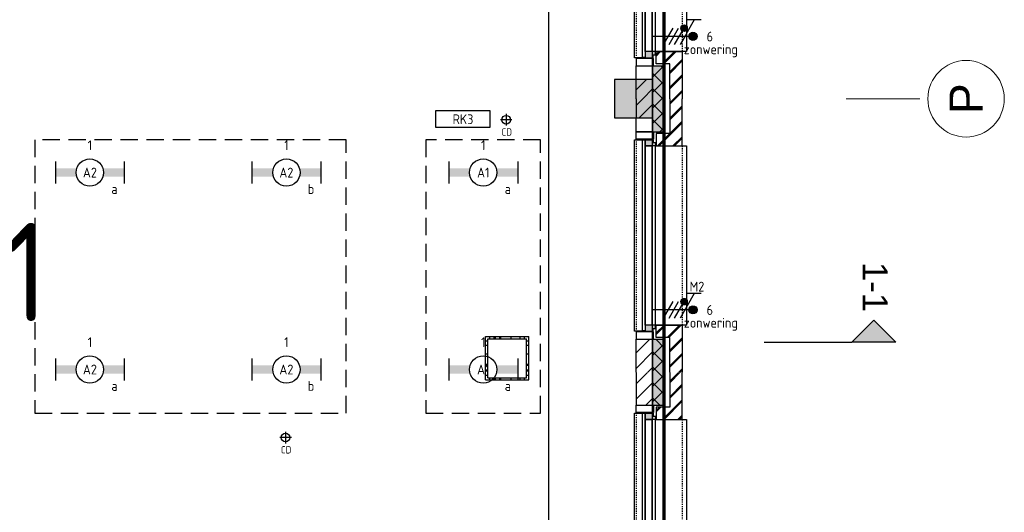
# Model space of a CAD drawing. Header units: millimetres. Extents: x -38031 to 110605, y -30229 to 92226.
# Tile 246 of 256: x 93413 to 102423, y 32120 to 36623. Entities that reach past the tile are written whole.
import ezdxf
from ezdxf.enums import TextEntityAlignment as Align

# ---------------------------------------------------------------- set-up
doc = ezdxf.new("R2010")
doc.units = ezdxf.units.MM
doc.header["$LTSCALE"] = 50
doc.set_wipeout_variables(frame=1)
for name, pattern in [('HIDDEN', [9.525, 6.35, -3.175]), ('HIDDEN2', [4.7625, 3.175, -1.5875]), ('STYLE_01', [0.41664, 0.20828, -0.20836]), ('STYLE_07', [1.875, 0.625, -0.20828, 0.625, -0.20836, 0.06943, -0.13893])]:
    doc.linetypes.add(name, pattern=pattern)
for name, color, linetype in [('AB$1A---_ATTRIB050', 8, 'Continuous'), ('AL$1A---_ALGEMEEN', 8, 'Continuous'), ('AL------_MAATV', 200, 'Continuous'), ('AL------_MAATVOERING', 2, 'Continuous'), ('AL------_SPARING', 2, 'Continuous'), ('AM$1A---_ARCERING', 8, 'Continuous'), ('BOUWKUNDIG', 8, 'Continuous'), ('brandscheiding', 5, 'HIDDEN'), ('EL6223--', 3, 'Continuous'), ('EL6311--', 3, 'Continuous'), ('EL6322--', 3, 'Continuous'), ('LICHT_TEXT018', 1, 'Continuous'), ('Vloerdoos (2e)', 51, 'Continuous'), ('Vloerdoos (OUD)', 51, 'Continuous'), ('Zonwering', 3, 'Continuous')]:
    doc.layers.add(name, color=color, linetype=linetype)
doc.layers.add('stramien', color=1, linetype='Continuous', lineweight=15)
doc.styles.add('Arial', font='ARIAL.TTF')
doc.styles.add('BURO-018', font='iso.shx', dxfattribs={"height": 90})
doc.styles.get("Standard").update_dxf_attribs({"font": 'iso.shx'})
pattern_1 = [(135, (0, 0), (70.7107, 70.7107), []), (45, (299.34, -299.34), (70.7107, -70.7107), [])]
pattern_2 = [(45, (0, 0), (70.7107, -70.7107), []), (45, (7.07, -7.07), (70.7107, -70.7107), [])]
pattern_3 = [(45, (0, 0), (70.7107, -70.7107), [])]

# ---------------------------------------------------------------- blocks, each defined once
blk = doc.blocks.new('1115B6630')
at = {"color": 0}
for p, q in [((-6.3, 2), (-6.3, -2)), ((6.3, 2), (6.3, -2))]:
    blk.add_line(p, q, dxfattribs=at)
at = {"color": 0, "linetype": 'Continuous'}
blk.add_circle((0, 0), 2.5, dxfattribs=at)
at = {"color": 0}
for points in [[(-2.5, 0.75), (-6.3, 0.75), (-2.5, -0.75), (-6.3, -0.75)], [(2.5, 0.75), (6.3, 0.75), (2.5, -0.75), (6.3, -0.75)]]:
    blk.add_solid(points, dxfattribs=at)
at = {"color": 0, "linetype": 'Continuous', "style": 'BURO-018'}
for tag, p in [('E_GKAST', (0, 8)), ('E_GROEP', (0, 5)), ('E_SGROEP', (4.5, 5)), ('E_ARMCODE', (0, 0)), ('E_SLET', (4.5, -3))]:
    blk.add_attdef(tag, text='', height=1.8, dxfattribs=at).set_placement(p, align=Align.MIDDLE)
blk = doc.blocks.new('Centraaldoos')
at = {"color": 1, "linetype": 'Continuous'}
for p, q in [((-2, 0), (2, 0)), ((0, -2), (0, 2))]:
    blk.add_line(p, q, dxfattribs=at)
at = {"color": 0, "linetype": 'Continuous'}
blk.add_circle((0, 0), 1.5, dxfattribs=at)
at = {"color": 0, "linetype": 'Continuous', "style": 'BURO-018'}
blk.add_attdef('AL_POSNR', text='', height=1.8, dxfattribs=at).set_placement((0, 3), align=Align.CENTER)
at = {"color": 0, "linetype": 'Continuous', "style": 'BURO-018', "flags": 1}
blk.add_attdef('AL_OMS', (0, 0), '', height=1.8, dxfattribs=at)
at = {"layer": 'AL------_MAATV', "style": 'BURO-018'}
blk.add_text('CD', height=2.531, rotation=180, dxfattribs=at).set_placement((1.61, 5.48))
blk = doc.blocks.new('E00113')
at = {"color": 0, "linetype": 'Continuous'}
for p, q in [((-5, 4), (-5, 1)), ((5, 4), (-5, 4)), ((5, 1), (5, 4)), ((-5, 1), (5, 1))]:
    blk.add_line(p, q, dxfattribs=at)
at = {"color": 0, "linetype": 'Continuous', "style": 'BURO-018'}
for tag, p in [('E_TEXT1', (0, 6)), ('E_TEXT2', (0, 2.5))]:
    blk.add_attdef(tag, text='', height=1.8, dxfattribs=at).set_placement(p, align=Align.MIDDLE)
at = {"color": 0, "linetype": 'Continuous', "style": 'BURO-018', "flags": 1}
blk.add_attdef('E_MATCODE', text='', height=1.8, dxfattribs=at).set_placement((0, 0), align=Align.MIDDLE)
blk = doc.blocks.new('VLOERDOOS (2e)')
at = {"layer": 'Vloerdoos (OUD)'}
for p, q in [((0, 395), (395, 395)), ((0, 395), (0, 0)), ((20, 375), (20, 20)), ((20, 375), (375, 375)), ((40, 375), (40, 395)), ((80, 375), (80, 395)), ((90, 375), (90, 395)), ((130, 375), (130, 395)), ((140, 375), (140, 395)), ((235, 375), (235, 395)), ((315, 375), (315, 395)), ((355, 375), (355, 395)), ((375, 375), (375, 20)), ((395, 395), (395, 0)), ((0, 355), (20, 355)), ((0, 315), (20, 315)), ((0, 305), (20, 305)), ((375, 355), (395, 355)), ((375, 315), (395, 315)), ((375, 305), (395, 305)), ((0, 265), (20, 265)), ((0, 255), (20, 255)), ((375, 265), (395, 265)), ((375, 255), (395, 255)), ((0, 160), (20, 160)), ((375, 160), (395, 160)), ((0, 80), (20, 80)), ((0, 40), (20, 40)), ((0, 0), (395, 0)), ((20, 20), (375, 20)), ((40, 0), (40, 20)), ((80, 0), (80, 20)), ((90, 0), (90, 20)), ((130, 0), (130, 20)), ((140, 0), (140, 20)), ((235, 0), (235, 20)), ((315, 0), (315, 20)), ((355, 0), (355, 20)), ((375, 80), (395, 80)), ((375, 40), (395, 40))]:
    blk.add_line(p, q, dxfattribs=at)
blk = doc.blocks.new('zijdetail kozijn 2kops')
at = {"color": 0}
blk.add_wipeout([(-63, 420), (-130, 420), (-130, 262), (-63, 262)], dxfattribs=at).dxf.layer = 'AL$1A---_ALGEMEEN'
at = {"layer": 'AM$1A---_ARCERING', "linetype": 'Continuous', "lineweight": 0}
blk.add_hatch(color=256, dxfattribs=at).paths.add_polyline_path([(-54.2, 338), (-54.2, 366), (-56, 366), (-56, 266), (-31, 266), (-31, 243), (0, 243), (0, 338), (-22, 338)])
at = {"layer": 'AL$1A---_ALGEMEEN', "color": 0}
for points in [[(-63, 420), (-130, 420), (-130, 262), (-63, 262)], [(-54.2, 338), (-54.2, 366), (-56, 366), (-56, 266), (-31, 266), (-31, 243), (0, 243), (0, 338), (-22, 338)]]:
    blk.add_lwpolyline(points, close=True, dxfattribs=at)
blk = doc.blocks.new('31x_alu-1e-mk106a-p')
at = {"layer": 'AM$1A---_ARCERING', "linetype": 'Continuous', "lineweight": 0}
blk.add_hatch(color=256, dxfattribs=at).paths.add_polyline_path([(-160, -130), (-160, -431.5), (-270, -431.5), (-270, -130)])
at = {"layer": 'AM$1A---_ARCERING', "linetype": 'Continuous', "lineweight": 5}
h = blk.add_hatch(dxfattribs=at)
h.set_pattern_fill('ISOLATIE', color=256, style=0, pattern_type=2)
h.set_pattern_definition(pattern_1)
h.paths.add_polyline_path([(-160, -130), (-160, -431.5), (-270, -431.5), (-270, -130)])
at = {"layer": 'AL$1A---_ALGEMEEN', "color": 0}
blk.add_line((-160, -130), (-160, -431.5), dxfattribs=at)
blk.add_lwpolyline([(-435, 1693), (-338, 1693), (-338, -56), (-435, -56)], close=True, dxfattribs=at)
at = {"layer": 'AL$1A---_ALGEMEEN', "color": 0, "flags": 128}
blk.add_lwpolyline([(-270, -431.5), (-270, -130), (-160, -130)], dxfattribs=at)
at = {"color": 0}
blk.add_wipeout([(-243, 1637), (40, 1637), (40, 0), (-243, 0)], dxfattribs=at).dxf.layer = 'AL$1A---_ALGEMEEN'
at = {"layer": 'AL$1A---_ALGEMEEN', "color": 0, "linetype": 'STYLE_01'}
blk.add_line((0, 1637), (0, 0), dxfattribs=at)
at = {"layer": 'AL$1A---_ALGEMEEN', "color": 0}
for points in [[(-338, 1637), (-276, 1637), (-276, 0), (-338, 0)], [(-243, 1637), (40, 1637), (40, 0), (-243, 0)]]:
    blk.add_lwpolyline(points, close=True, dxfattribs=at)
at = {"layer": 'AL$1A---_ALGEMEEN', "color": 0, "xscale": -1, "rotation": 90}
blk.add_blockref('zijdetail kozijn 2kops', (0, 1637), dxfattribs=at)
at = {"layer": 'AL$1A---_ALGEMEEN', "color": 0, "rotation": 90}
blk.add_blockref('zijdetail kozijn 2kops', (0, 0), dxfattribs=at)
at = {"layer": 'AL$1A---_ALGEMEEN', "color": 0, "linetype": 'STYLE_01'}
blk.add_line((-420, 1700), (-420, -63), dxfattribs=at)
at = {"layer": 'AL$1A---_ALGEMEEN', "color": 0}
blk.add_line((-366, 1691.2), (-366, -54.2), dxfattribs=at)
at = {"color": 0}
for points in [[(-238, 1637), (0, 1637), (0, 2068.5), (-113, 2068.5), (-113, 1750), (-238, 1750)], [(-238, 0), (0, 0), (0, -431.5), (-113, -431.5), (-113, -113), (-238, -113)]]:
    blk.add_wipeout(points, dxfattribs=at).dxf.layer = 'AL$1A---_ALGEMEEN'
at = {"layer": 'AM$1A---_ARCERING', "linetype": 'Continuous', "lineweight": 0}
blk.add_hatch(color=256, dxfattribs=at).paths.add_polyline_path([(-160, 1767), (-160, 2068.5), (-270, 2068.5), (-270, 1767)])
at = {"layer": 'AM$1A---_ARCERING', "linetype": 'Continuous', "lineweight": 5}
h = blk.add_hatch(dxfattribs=at)
h.set_pattern_fill('ISOLATIE', color=256, style=0, pattern_type=2)
h.set_pattern_definition(pattern_1)
h.paths.add_polyline_path([(-160, 1767), (-160, 2068.5), (-270, 2068.5), (-270, 1767)])
h = blk.add_hatch(dxfattribs=at)
h.set_pattern_fill('BAKSTEEN', color=256, style=0, pattern_type=2)
h.set_pattern_definition(pattern_2)
h.paths.add_polyline_path([(-238, 1637), (0, 1637), (0, 2068.5), (-113, 2068.5), (-113, 1750), (-238, 1750)])
h = blk.add_hatch(dxfattribs=at)
h.set_pattern_fill('BAKSTEEN', color=256, style=0, pattern_type=2)
h.set_pattern_definition(pattern_2)
h.paths.add_polyline_path([(-238, 0), (0, 0), (0, -431.5), (-113, -431.5), (-113, -113), (-238, -113)])
at = {"layer": 'AL$1A---_ALGEMEEN', "color": 0}
blk.add_line((-160, 1767), (-160, 2068.5), dxfattribs=at)
at = {"layer": 'AL$1A---_ALGEMEEN', "color": 0, "flags": 128}
for points in [[(-270, 2068.5), (-270, 1767), (-160, 1767)], [(-238, 1637), (0, 1637), (0, 2068.5)], [(-113, 2068.5), (-113, 1750), (-238, 1750), (-238, 1637)], [(-238, 0), (0, 0), (0, -431.5)], [(-113, -431.5), (-113, -113), (-238, -113), (-238, 0)]]:
    blk.add_lwpolyline(points, dxfattribs=at)
at = {"color": 0}
for points in [[(-420, 2068.5), (-420, 1767), (-270, 1767), (-270, 1951.8), (-270, 2068.5)], [(-420, -431.5), (-420, -130), (-270, -130), (-270, -314.8), (-270, -431.5)]]:
    blk.add_wipeout(points, dxfattribs=at).dxf.layer = 'AL$1A---_ALGEMEEN'
at = {"layer": 'AM$1A---_ARCERING', "linetype": 'Continuous', "lineweight": 5}
h = blk.add_hatch(dxfattribs=at)
h.set_pattern_fill('KALKZANDSTEEN', color=256, style=0, pattern_type=2)
h.set_pattern_definition(pattern_3)
edge = h.paths.add_edge_path()
edge.add_line((-420, 2068.5), (-420, 1767))
edge.add_line((-420, 1767), (-270, 1767))
edge.add_line((-270, 1767), (-270, 1951.8))
edge.add_line((-270, 1951.8), (-270, 2068.5))
h = blk.add_hatch(dxfattribs=at)
h.set_pattern_fill('KALKZANDSTEEN', color=256, style=0, pattern_type=2)
h.set_pattern_definition(pattern_3)
edge = h.paths.add_edge_path()
edge.add_line((-420, -431.5), (-420, -130))
edge.add_line((-420, -130), (-270, -130))
edge.add_line((-270, -130), (-270, -314.8))
edge.add_line((-270, -314.8), (-270, -431.5))
at = {"layer": 'AL$1A---_ALGEMEEN', "color": 0}
for points in [[(-420, 2068.5), (-420, 1767), (-270, 1767), (-270, 1951.8), (-270, 2068.5)], [(-420, -431.5), (-420, -130), (-270, -130), (-270, -314.8), (-270, -431.5)]]:
    blk.add_lwpolyline(points, dxfattribs=at)
blk = doc.blocks.new('Group-114')
at = {"layer": 'AL$1A---_ALGEMEEN', "color": 0}
blk.add_blockref('31x_alu-1e-mk106a-p', (43114, 2756.5), dxfattribs=at)
blk.add_blockref('31x_alu-1e-mk106a-p', (43114, 5256.5), dxfattribs=at)
blk.add_blockref('31x_alu-1e-mk106a-p', (43114, 7756.5), dxfattribs=at)
blk = doc.blocks.new('drsnd pijl')
at = {"layer": 'AM$1A---_ARCERING', "linetype": 'Continuous', "lineweight": 0}
blk.add_hatch(color=256, dxfattribs=at).paths.add_polyline_path([(1005, 442.5), (200, 442.5), (0, 242.5), (-200, 442.5), (200, 442.5)])
at = {"layer": 'AL$1A---_ALGEMEEN', "color": 0}
blk.add_lwpolyline([(1005, 442.5), (200, 442.5), (0, 242.5), (-200, 442.5), (200, 442.5)], dxfattribs=at)
at = {"layer": 'AL$1A---_ALGEMEEN', "color": 0, "style": 'Arial'}
blk.add_attdef('peil', text='', height=227.3, rotation=90, dxfattribs=at).set_placement((170, -290.5), align=Align.BOTTOM_LEFT)
at = {"layer": 'AL$1A---_ALGEMEEN', "color": 0, "flags": 1}
blk.add_attdef('onderdeel', (-200, -699.6), '', height=227.3, dxfattribs=at)
blk = doc.blocks.new('200254 W 211 30-06-2008')
at = {"layer": 'AL$1A---_ALGEMEEN'}
blk.add_lwpolyline([(20698.05, 3599.95), (20999.83, 3599.95), (20999.83, 3931.55), (20610.21, 3931.55), (20610.21, 3740.55), (20891.23, 3740.55), (20891.23, 3651.67), (20698.05, 3651.67)], close=True, dxfattribs=at)
at = {"layer": 'stramien', "linetype": 'Continuous'}
blk.add_line((21067.76, 3733.95), (21054.26, 3733.95), dxfattribs=at)
blk.add_circle((21076.22, 3733.95), 7, dxfattribs=at)
at = {"layer": 'AL$1A---_ALGEMEEN', "xscale": 0.02, "yscale": 0.02, "zscale": 0.02}
blk.add_blockref('Group-114', (20161.97, 3587.45), dxfattribs=at)
at = {"layer": 'AL$1A---_ALGEMEEN'}
ref = blk.add_blockref('drsnd pijl', (21059.34, 3698.31), dxfattribs=dict(at, xscale=0.02, yscale=0.02, zscale=0.02, rotation=180))
ref.add_attrib('peil', '1-1', dxfattribs={"layer": 'AB$1A---_ATTRIB050', "height": 4.546, "rotation": 270, "style": 'Arial'}).set_placement((21055.94, 3704.11), align=Align.BOTTOM_LEFT)
at = {"layer": 'stramien', "insert": (21076.22, 3733.95), "char_height": 6.061, "attachment_point": 5, "rotation": 90, "line_spacing_factor": 0.967741, "style": 'Arial'}
blk.add_mtext('{\\C1;\\lP}', dxfattribs=at)
at = {"layer": 'AM$1A---_ARCERING', "linetype": 'Continuous', "lineweight": 0}
blk.add_hatch(color=256, dxfattribs=at).paths.add_polyline_path([(21018.85, 3730.45), (21018.85, 3737.45), (21011.85, 3737.45), (21011.85, 3730.45)])
at = {"layer": 'AL$1A---_ALGEMEEN'}
blk.add_lwpolyline([(21018.85, 3730.45), (21018.85, 3737.45), (21011.85, 3737.45), (21011.85, 3730.45)], close=True, dxfattribs=at)
at = {"layer": 'stramien', "linetype": 'STYLE_07', "ltscale": 50}
blk.add_line((19004.75, 3733.95), (21069.77, 3733.95), dxfattribs=at)
for points in [[(21015.85, 3739.98), (21018.85, 3739.98), (21018.85, 3737.45), (21015.85, 3737.45)], [(21015.85, 3730.45), (21018.85, 3730.45), (21018.85, 3727.92), (21015.85, 3727.92)]]:
    blk.add_wipeout(points).dxf.layer = 'AL$1A---_ALGEMEEN'
at = {"layer": 'AL$1A---_ALGEMEEN'}
for points in [[(21015.85, 3739.98), (21018.85, 3739.98), (21018.85, 3737.45), (21015.85, 3737.45)], [(21015.85, 3730.45), (21018.85, 3730.45), (21018.85, 3727.92), (21015.85, 3727.92)]]:
    blk.add_lwpolyline(points, close=True, dxfattribs=at)
at = {"layer": 'stramien', "linetype": 'STYLE_07', "ltscale": 50}
blk.add_line((21018.85, 2695.43), (21018.85, 4240.03), dxfattribs=at)
blk = doc.blocks.new('E00080')
at = {"color": 0, "linetype": 'Continuous'}
for p, q in [((-3, 9.98), (-3, 7.48)), ((-3, 8.73), (1.5, 6.13)), ((0, 8.5), (0, 1)), ((1.5, 5.13), (-1.5, 6.87)), ((1.5, 4.13), (-1.5, 5.87)), ((1.5, 3.13), (-1.5, 4.87))]:
    blk.add_line(p, q, dxfattribs=at)
at = {"color": 0, "const_width": 0.75}
blk.add_lwpolyline([(-0.38, 8.5, 1), (0.38, 8.5, 1)], format="xyb", close=True, dxfattribs=at)
at = {"color": 0, "linetype": 'Continuous'}
blk.add_circle((0, 8.5), 0.75, dxfattribs=at)
at = {"color": 0, "linetype": 'Continuous', "style": 'BURO-018'}
for tag, p in [('E_GKAST', (0, 15)), ('E_GROEP', (0, 12)), ('E_SGROEP', (4.5, 12))]:
    blk.add_attdef(tag, text='', height=1.8, dxfattribs=at).set_placement(p, align=Align.MIDDLE)
at = {"color": 0, "linetype": 'Continuous', "style": 'BURO-018', "flags": 1}
for tag, p in [('E_VERMCODE', (13, 12)), ('E_MATCODE', (0, 0))]:
    blk.add_attdef(tag, text='', height=1.8, dxfattribs=at).set_placement(p, align=Align.MIDDLE)

msp = doc.modelspace()

# ---------------------------------------------------------------- block references
at = {"layer": 'BOUWKUNDIG', "xscale": 50, "yscale": 50, "zscale": 50}
msp.add_blockref('200254 W 211 30-06-2008', (-951737.5, -150797.3), dxfattribs=at)

# ---------------------------------------------------------------- next in the draw order: hatches: boundary and pattern name
at = {"layer": 'EL6322--'}
h = msp.add_hatch(color=256, dxfattribs=at)
edge = h.paths.add_edge_path()
edge.add_arc((99492.3, 36545.3), 30, 0, 360)
h = msp.add_hatch(color=256, dxfattribs=at)
edge = h.paths.add_edge_path()
edge.add_arc((99492.3, 34045.3), 30, 0, 360)

# ---------------------------------------------------------------- next in the draw order: linework, layer by layer
at = {"layer": 'AL------_MAATVOERING'}
msp.add_line((99205, 5158), (99205, 38090.8), dxfattribs=at)
at = {"layer": 'brandscheiding', "const_width": 30}
msp.add_lwpolyline([(78570, 46590), (99310, 46590), (99310, 11160), (78730, 8750), (78760, 8510), (75050, 8120), (75050, 8320), (58090, 6520)], dxfattribs=at)
at = {"layer": 'EL6322--'}
for centre in [(99492.3, 36545.3), (99492.3, 34045.3)]:
    msp.add_circle(centre, 30, dxfattribs=at)
at = {"layer": 'LICHT_TEXT018', "linetype": 'HIDDEN2'}
for points in [[(93550.1, 33025.1), (96400.1, 33025.1), (96400.1, 35525.1), (93550.1, 35525.1)], [(97129.9, 33025.1), (98179.9, 33025.1), (98179.9, 35525.1), (97129.9, 35525.1)]]:
    msp.add_lwpolyline(points, close=True, dxfattribs=at)

# ---------------------------------------------------------------- next in the draw order: block references
at = {"layer": 'AL------_SPARING', "xscale": 26.66666666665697, "zscale": 26.66666666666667, "rotation": 180}
for p, yscale in [((97864.6, 35708.6), 26.66666666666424), ((95845.4, 32803.4), 26.66666666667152)]:
    msp.add_blockref('Centraaldoos', p, dxfattribs=dict(at, yscale=yscale))
at = {"layer": 'EL6311--'}
ref = msp.add_blockref('1115B6630', (94055.1, 35225.1), dxfattribs=dict(at, xscale=50, yscale=50, zscale=50))
ref.add_attrib('E_ARMCODE', 'A2', dxfattribs={"layer": '0', "color": 1, "linetype": 'Continuous', "height": 90, "style": 'BURO-018'}).set_placement((94055.1, 35225.1), align=Align.MIDDLE)
ref.add_attrib('E_SLET', 'a', dxfattribs={"layer": '0', "color": 1, "linetype": 'Continuous', "height": 90, "style": 'BURO-018'}).set_placement((94280.1, 35075.1), align=Align.MIDDLE)
ref.add_attrib('E_GROEP', '1', dxfattribs={"layer": '0', "color": 1, "linetype": 'Continuous', "height": 90, "style": 'BURO-018'}).set_placement((94055.1, 35475.1), align=Align.MIDDLE)
ref = msp.add_blockref('1115B6630', (95853.3, 35225.1), dxfattribs=dict(at, xscale=50, yscale=50, zscale=50))
ref.add_attrib('E_ARMCODE', 'A2', dxfattribs={"layer": '0', "color": 1, "linetype": 'Continuous', "height": 90, "style": 'BURO-018'}).set_placement((95853.3, 35225.1), align=Align.MIDDLE)
ref.add_attrib('E_SLET', 'b', dxfattribs={"layer": '0', "color": 1, "linetype": 'Continuous', "height": 90, "style": 'BURO-018'}).set_placement((96078.3, 35075.1), align=Align.MIDDLE)
ref.add_attrib('E_GROEP', '1', dxfattribs={"layer": '0', "color": 1, "linetype": 'Continuous', "height": 90, "style": 'BURO-018'}).set_placement((95853.3, 35475.1), align=Align.MIDDLE)
ref = msp.add_blockref('1115B6630', (97654.9, 35225.1), dxfattribs=dict(at, xscale=50, yscale=50, zscale=50))
ref.add_attrib('E_ARMCODE', 'A1', dxfattribs={"layer": '0', "color": 1, "linetype": 'Continuous', "height": 90, "style": 'BURO-018'}).set_placement((97654.9, 35225.1), align=Align.MIDDLE)
ref.add_attrib('E_SLET', 'a', dxfattribs={"layer": '0', "color": 1, "linetype": 'Continuous', "height": 90, "style": 'BURO-018'}).set_placement((97879.9, 35075.1), align=Align.MIDDLE)
ref.add_attrib('E_GROEP', '1', dxfattribs={"layer": '0', "color": 1, "linetype": 'Continuous', "height": 90, "style": 'BURO-018'}).set_placement((97654.9, 35475.1), align=Align.MIDDLE)
ref = msp.add_blockref('1115B6630', (94055.1, 33425.1), dxfattribs=dict(at, xscale=50, yscale=50, zscale=50))
ref.add_attrib('E_ARMCODE', 'A2', dxfattribs={"layer": '0', "color": 1, "linetype": 'Continuous', "height": 90, "style": 'BURO-018'}).set_placement((94055.1, 33425.1), align=Align.MIDDLE)
ref.add_attrib('E_SLET', 'a', dxfattribs={"layer": '0', "color": 1, "linetype": 'Continuous', "height": 90, "style": 'BURO-018'}).set_placement((94280.1, 33275.1), align=Align.MIDDLE)
ref.add_attrib('E_GROEP', '1', dxfattribs={"layer": '0', "color": 1, "linetype": 'Continuous', "height": 90, "style": 'BURO-018'}).set_placement((94055.1, 33675.1), align=Align.MIDDLE)
ref = msp.add_blockref('1115B6630', (95853.3, 33425.1), dxfattribs=dict(at, xscale=50, yscale=50, zscale=50))
ref.add_attrib('E_ARMCODE', 'A2', dxfattribs={"layer": '0', "color": 1, "linetype": 'Continuous', "height": 90, "style": 'BURO-018'}).set_placement((95853.3, 33425.1), align=Align.MIDDLE)
ref.add_attrib('E_SLET', 'b', dxfattribs={"layer": '0', "color": 1, "linetype": 'Continuous', "height": 90, "style": 'BURO-018'}).set_placement((96078.3, 33275.1), align=Align.MIDDLE)
ref.add_attrib('E_GROEP', '1', dxfattribs={"layer": '0', "color": 1, "linetype": 'Continuous', "height": 90, "style": 'BURO-018'}).set_placement((95853.3, 33675.1), align=Align.MIDDLE)
ref = msp.add_blockref('1115B6630', (97654.9, 33425.1), dxfattribs=dict(at, xscale=50, yscale=50, zscale=50))
ref.add_attrib('E_ARMCODE', 'A1', dxfattribs={"layer": '0', "color": 1, "linetype": 'Continuous', "height": 90, "style": 'BURO-018'}).set_placement((97654.9, 33425.1), align=Align.MIDDLE)
ref.add_attrib('E_SLET', 'a', dxfattribs={"layer": '0', "color": 1, "linetype": 'Continuous', "height": 90, "style": 'BURO-018'}).set_placement((97879.9, 33275.1), align=Align.MIDDLE)
ref.add_attrib('E_GROEP', '1', dxfattribs={"layer": '0', "color": 1, "linetype": 'Continuous', "height": 90, "style": 'BURO-018'}).set_placement((97654.9, 33675.1), align=Align.MIDDLE)
at = {"layer": 'EL6322--', "xscale": 49.99999999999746, "yscale": 50, "zscale": 50, "rotation": 269.9997694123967}
for p in [(99149, 36470.3), (99149, 33970.3)]:
    msp.add_blockref('E00080', p, dxfattribs=at)
at = {"layer": 'Vloerdoos (2e)', "rotation": 90}
msp.add_blockref('VLOERDOOS (2e)', (98071.3, 33330.5), dxfattribs=at)
at = {"layer": 'Zonwering'}
ref = msp.add_blockref('E00113', (97469.3, 35590.7), dxfattribs=dict(at, xscale=50, yscale=50, zscale=50))
ref.add_attrib('E_TEXT1', 'RK3', dxfattribs={"layer": '0', "color": 1, "linetype": 'Continuous', "height": 90, "style": 'BURO-018'}).set_placement((97469.3, 35713.2), align=Align.MIDDLE)

# ---------------------------------------------------------------- next in the draw order: texts
at = {"layer": 'brandscheiding', "style": 'BURO-018'}
msp.add_text('Zone 11', height=900, dxfattribs=at).set_placement((89956.1, 33865.6))
at = {"layer": 'EL6223--', "color": 1, "style": 'BURO-018'}
for s, p in [('6', (99699.2, 36424)), ('zonwering', (99490.3, 36307.4)), ('M2', (99543.4, 34137.6)), ('6', (99699.2, 33924)), ('zonwering', (99490.3, 33807.4))]:
    msp.add_text(s, height=90, dxfattribs=at).set_placement(p)

doc.saveas('drawing.dxf')
